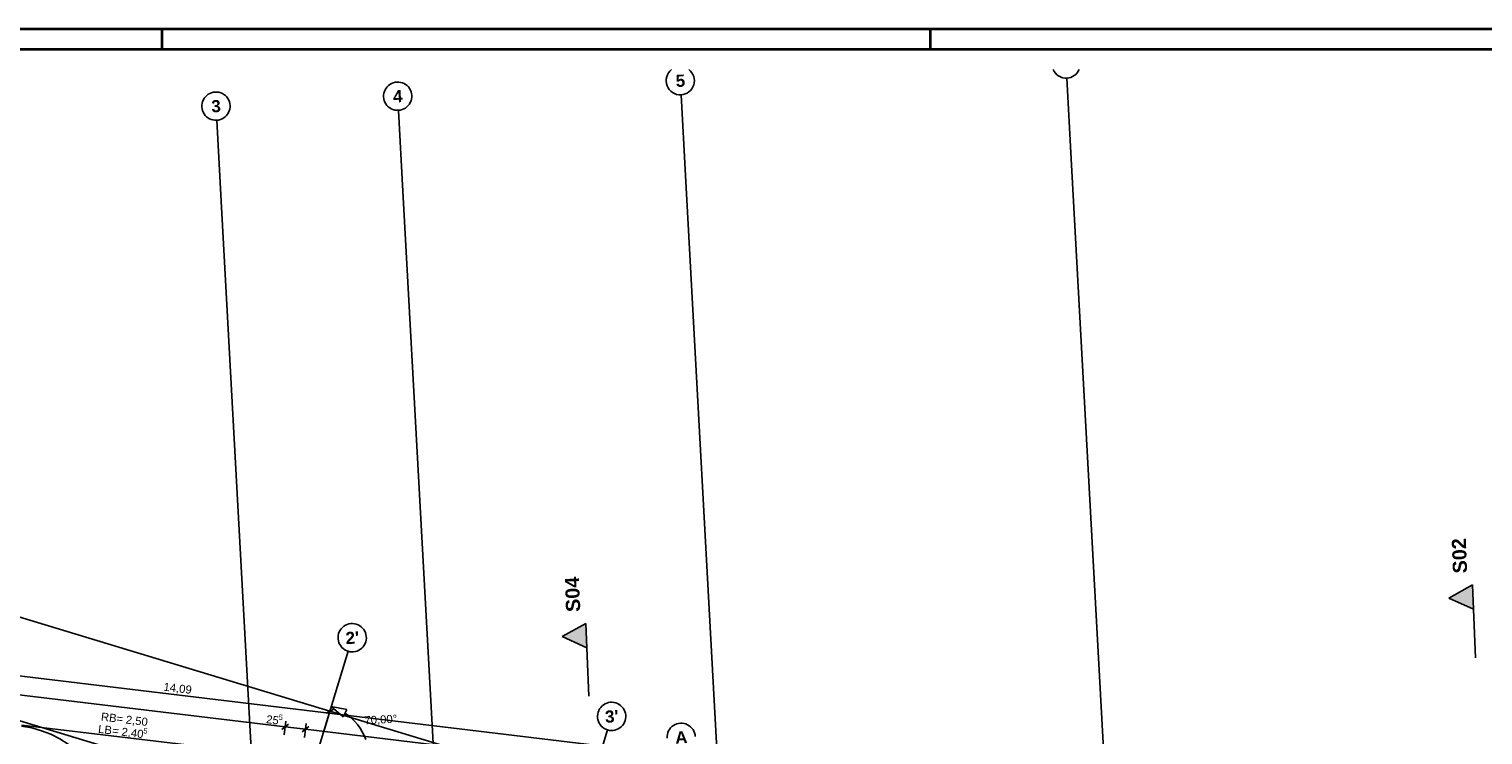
# Model space of a CAD drawing. Extents: x -181 to 1388, y 138 to 979.
# Tile 68 of 82: x 566 to 926, y 804 to 979. Entities that reach past the tile are written whole.
import ezdxf
from ezdxf.lldxf.tags import DXFTag

# ---------------------------------------------------------------- set-up
doc = ezdxf.new("R2010")
doc.units = 0
doc.layers.get('0').update_dxf_attribs({"lineweight": 25})
for name, color, linetype, lineweight in [('01 Schnitt Marker Gebäude', 7, 'Continuous', 25), ('02 Raster Gebäude', 7, 'Continuous', 25), ('Rahmen-A0U86KLAPE', 7, 'Continuous', 35), ('X_Rahmen', 7, 'Continuous', 25)]:
    doc.layers.add(name, color=color, linetype=linetype, lineweight=lineweight)
for name, color, linetype, lineweight, true_color in [('01AFU Allgemein Bemaßung', 7, 'Continuous', 25, 0x848484), ('02 Raster Bemaßung', 7, 'Continuous', 25, 0x848484), ('20 Außenwände', 7, 'Continuous', 25, 0x848484), ('A-0', 7, 'Continuous', 25, 0x848484)]:
    doc.layers.add(name, color=color, linetype=linetype, lineweight=lineweight, true_color=true_color)
doc.styles.get("Standard").update_dxf_attribs({"font": 'arial.ttf'})
tags = doc.linetypes.add('Raster', pattern=[0.2, 0.1, -0.05, 0, -0.05]).pattern_tags.tags
tags[10:11] = [DXFTag(74, 4), DXFTag(75, 0), DXFTag(340, '0'), DXFTag(46, 1.0), DXFTag(50, 0.0), DXFTag(44, 0.0), DXFTag(45, 0.0)]
tags[8:9] = [DXFTag(74, 4), DXFTag(75, 0), DXFTag(340, '0'), DXFTag(46, 1.0), DXFTag(50, 0.0), DXFTag(44, 0.0), DXFTag(45, 0.0)]
tags[6:7] = [DXFTag(74, 4), DXFTag(75, 0), DXFTag(340, '0'), DXFTag(46, 1.0), DXFTag(50, 0.0), DXFTag(44, 0.0), DXFTag(45, 0.0)]
tags[4:5] = [DXFTag(74, 4), DXFTag(75, 0), DXFTag(340, '0'), DXFTag(46, 1.0), DXFTag(50, 0.0), DXFTag(44, 0.0), DXFTag(45, 0.0)]
tags = doc.linetypes.add('Schnittlinie', pattern=[0.3, 0.15, -0.075, 0, -0.075]).pattern_tags.tags
tags[10:11] = [DXFTag(74, 4), DXFTag(75, 0), DXFTag(340, '0'), DXFTag(46, 1.0), DXFTag(50, 0.0), DXFTag(44, 0.0), DXFTag(45, 0.0)]
tags[8:9] = [DXFTag(74, 4), DXFTag(75, 0), DXFTag(340, '0'), DXFTag(46, 1.0), DXFTag(50, 0.0), DXFTag(44, 0.0), DXFTag(45, 0.0)]
tags[6:7] = [DXFTag(74, 4), DXFTag(75, 0), DXFTag(340, '0'), DXFTag(46, 1.0), DXFTag(50, 0.0), DXFTag(44, 0.0), DXFTag(45, 0.0)]
tags[4:5] = [DXFTag(74, 4), DXFTag(75, 0), DXFTag(340, '0'), DXFTag(46, 1.0), DXFTag(50, 0.0), DXFTag(44, 0.0), DXFTag(45, 0.0)]

# ---------------------------------------------------------------- blocks, each defined once
blk = doc.blocks.new('Blockreferenz-A07F5V03WF')
at = {"layer": 'Rahmen-A0U86KLAPE', "color": 0, "linetype": 'ByBlock', "ltscale": 0.35}
for p, q in [((1388.17, 978.99), (-180.83, 978.99)), ((599.17, 978.99), (599.17, 973.99)), ((789.17, 978.99), (789.17, 973.99)), ((-160.83, 973.99), (1383.17, 973.99))]:
    blk.add_line(p, q, dxfattribs=at)
blk = doc.blocks.new('Referenz-A07F5V09WF')
at = {"layer": '01 Schnitt Marker Gebäude', "lineweight": -2}
for p, q in [((917.45, 838.28), (923.32, 841.52)), ((923.32, 841.52), (923.57, 835.53)), ((923.57, 835.53), (917.45, 838.28)), ((698.13, 828.76), (704, 832)), ((704, 832), (704.24, 826.01)), ((704.24, 826.01), (698.13, 828.76))]:
    blk.add_line(p, q, dxfattribs=at)
at = {"layer": '01 Schnitt Marker Gebäude', "linetype": 'Schnittlinie', "lineweight": -2, "ltscale": 156.25}
for p, q in [((923.57, 835.53), (924.05, 823.54)), ((704.24, 826.01), (704.73, 814.02))]:
    blk.add_line(p, q, dxfattribs=at)
at = {"layer": '01 Schnitt Marker Gebäude', "lineweight": -2}
for points in [[(923.32, 835.64), (917.45, 838.28), (923.32, 841.52)], [(923.32, 835.64), (923.32, 841.52), (923.57, 835.53)], [(704, 826.12), (698.13, 828.76), (704, 832)], [(704, 826.12), (704, 832), (704.24, 826.01)]]:
    blk.add_solid(points, dxfattribs=at)
at = {"layer": '01AFU Allgemein Bemaßung', "lineweight": -2}
for p, q in [((462.7, 831.22), (742.51, 797.53)), ((462.58, 826.56), (629.64, 806.44)), ((564.56, 806.88), (614.21, 800.9)), ((630.47, 807.09), (628.8, 805.78)), ((629.4, 804.45), (629.81, 807.83)), ((629.64, 806.44), (634.68, 805.83)), ((635.51, 806.48), (633.84, 805.17)), ((634.44, 803.84), (634.85, 807.23)), ((634.68, 805.83), (741.52, 792.96))]:
    blk.add_line(p, q, dxfattribs=at)
at = {"layer": '02 Raster Bemaßung', "lineweight": -2}
for p, q in [((282.81, 918.81), (640.73, 810.3)), ((639.28, 805.51), (641.14, 811.64)), ((641.66, 810.8), (639.79, 809.8)), ((640.73, 810.3), (704.89, 790.85)), ((641.07, 811.43), (644.03, 808.94)), ((641.07, 811.43), (644.88, 810.75)), ((644.88, 810.75), (644.03, 808.94))]:
    blk.add_line(p, q, dxfattribs=at)
blk.add_ellipse((637.27, 798.9), major_axis=(12.34, 4.37), ratio=1, start_param=0, end_param=0.649594, dxfattribs=at)
at = {"layer": '02 Raster Gebäude', "linetype": 'Raster', "lineweight": -2, "ltscale": 56.250004}
for p, q in [((824.07, 946.89), (822.98, 966.86)), ((728.66, 942.75), (727.57, 962.72)), ((613.84, 936.46), (612.75, 956.43)), ((658.77, 938.92), (657.68, 958.89)), ((824.07, 946.89), (861.14, 269.77)), ((728.66, 942.75), (765.73, 265.64)), ((658.77, 938.92), (695.78, 262.8)), ((613.84, 936.46), (650.81, 260.98)), ((1025.39, 668.07), (295.57, 889.33)), ((639.42, 805.98), (645.22, 825.12)), ((478.81, 276.29), (639.42, 805.98)), ((703.58, 786.53), (709.38, 805.67))]:
    blk.add_line(p, q, dxfattribs=at)
at = {"layer": '02 Raster Gebäude', "linetype": 'ByBlock', "lineweight": -2, "ltscale": 56.250004}
for p, q in [((824.07, 946.89), (824.07, 946.89)), ((824.07, 946.89), (824.07, 946.89)), ((728.66, 942.75), (728.66, 942.75)), ((728.66, 942.75), (728.66, 942.75)), ((658.77, 938.92), (658.77, 938.92)), ((658.77, 938.92), (658.77, 938.92)), ((613.84, 936.46), (613.84, 936.46)), ((613.84, 936.46), (613.84, 936.46)), ((639.42, 805.98), (639.42, 805.98)), ((639.42, 805.98), (639.42, 805.98))]:
    blk.add_line(p, q, dxfattribs=at)
at = {"layer": '02 Raster Gebäude', "lineweight": -2}
for centre, major_axis, end_param in [((727.38, 966.21), (-2.14, 2.77), 2.539588), ((727.38, 966.21), (0.19, -3.49), 2.430218), ((822.79, 970.35), (-3.22, -1.36), 1.224954), ((822.79, 970.35), (0.19, -3.49), 1.115585), ((657.49, 962.39), (-0.19, 3.49), 3.141593), ((657.49, 962.39), (0.19, -3.49), 3.141593), ((612.55, 959.93), (-0.19, 3.49), 3.141593), ((612.55, 959.93), (0.19, -3.49), 3.141593), ((646.24, 828.47), (1.02, 3.35), 3.141593), ((646.24, 828.47), (-1.02, -3.35), 3.141593), ((710.4, 809.02), (1.02, 3.35), 3.141593), ((710.4, 809.02), (-1.02, -3.35), 3.141593), ((727.6, 803.84), (3.49, 0.19), 3.141593)]:
    blk.add_ellipse(centre, major_axis=major_axis, ratio=1, start_param=0, end_param=end_param, dxfattribs=at)
at = {"layer": '20 Außenwände', "lineweight": -2}
blk.add_ellipse((561.5, 781.73), major_axis=(24.86, -2.99), ratio=1, start_param=0, end_param=1.570796, dxfattribs=at)
at = {"layer": 'A-0', "linetype": 'Continuous', "lineweight": -2, "ltscale": 312.5}
for p, q in [((923.32, 841.52), (917.45, 838.28)), ((923.57, 835.53), (923.32, 841.52)), ((917.45, 838.28), (923.57, 835.53)), ((704, 832), (698.13, 828.76)), ((704.24, 826.01), (704, 832)), ((698.13, 828.76), (704.24, 826.01))]:
    blk.add_line(p, q, dxfattribs=at)
at = {"layer": '01 Schnitt Marker Gebäude', "linetype": 'Continuous', "lineweight": -2, "ltscale": 40.625, "char_height": 3.5, "attachment_point": 1, "rotation": 92.3212}
for s, insert in [('{\\fArial|b1|i0;S02}', (918.48, 844.31)), ('{\\fArial|b1|i0;S04}', (699.16, 834.77))]:
    blk.add_mtext(s, dxfattribs=dict(at, insert=insert))
at = {"layer": '01AFU Allgemein Bemaßung', "linetype": 'ByBlock', "lineweight": -2, "ltscale": 40.625, "attachment_point": 1, "rotation": 353.133}
for s, insert, char_height in [('{\\fArial;14,09}', (599.73, 817.39), 2), ('{\\fArial;RB}', (584.26, 810), 2), ('{\\fArial;=}', (588.12, 809.53), 2), ('{\\fArial;2,50}', (590.41, 809.26), 2), ('{\\fArial;25}', (625.12, 809.35), 2), ('{\\fArial;5}', (628.16, 809.52), 1.32), ('{\\fArial;LB}', (583.56, 806.96), 2), ('{\\fArial;=}', (587.05, 806.54), 2), ('{\\fArial;2,40}', (589.34, 806.26), 2), ('{\\fArial;5}', (594.68, 806.16), 1.32)]:
    blk.add_mtext(s, dxfattribs=dict(at, insert=insert, char_height=char_height))
at = {"layer": '02 Raster Bemaßung', "linetype": 'ByBlock', "lineweight": -2, "ltscale": 56.250004, "insert": (649.21, 809.03), "char_height": 2, "attachment_point": 1, "rotation": 3.1332}
blk.add_mtext('{\\fArial;70,00°}', dxfattribs=at)
at = {"layer": '02 Raster Gebäude', "linetype": 'Continuous', "lineweight": -2, "ltscale": 56.250004, "char_height": 3, "attachment_point": 1, "rotation": 3.1332}
for s, insert in [('{\\fArial|b1|i0;5}', (726.15, 967.65)), ('{\\fArial|b1|i0;4}', (656.26, 963.82)), ('{\\fArial|b1|i0;3}', (611.33, 961.36)), ("{\\fArial|b1|i0;2'}", (644.53, 829.87)), ("{\\fArial|b1|i0;3'}", (708.69, 810.42)), ('{\\fArial|b1|i0;A}', (726.03, 805.26))]:
    blk.add_mtext(s, dxfattribs=dict(at, insert=insert))

msp = doc.modelspace()

# ---------------------------------------------------------------- block references
at = {"color": 8, "lineweight": 25, "ltscale": 1250, "true_color": 0x808080}
msp.add_blockref('Referenz-A07F5V09WF', (0, 0), dxfattribs=at)
at = {"layer": 'X_Rahmen', "ltscale": 0.25}
msp.add_blockref('Blockreferenz-A07F5V03WF', (0, 0), dxfattribs=at)

doc.saveas('drawing.dxf')
